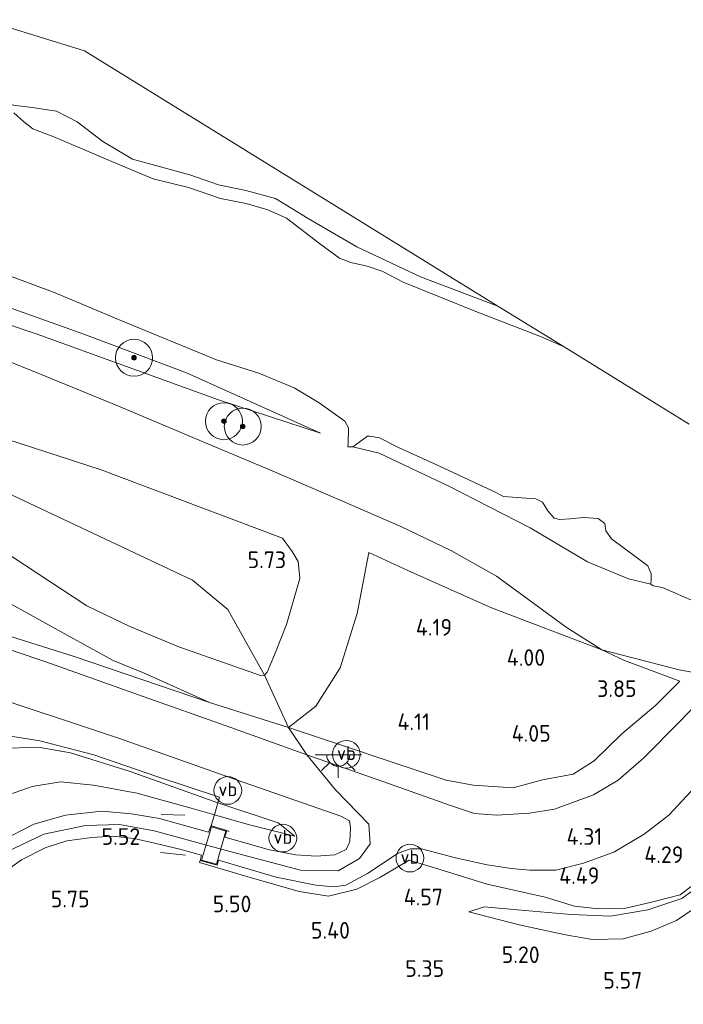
# Model space of a CAD drawing. Extents: x 126429 to 133038, y 413091 to 414846.
# Tile 119 of 256: x 127140 to 127212, y 414633 to 414740. Entities that reach past the tile are written whole.
import ezdxf
from ezdxf.enums import TextEntityAlignment as Align
from ezdxf.lldxf.tags import DXFTag

# ---------------------------------------------------------------- set-up
doc = ezdxf.new("R2010")
doc.units = 0
for name, color, linetype, lineweight in [('B-ME-GR-BOOM-S', 90, 'Continuous', 25), ('B-ME-GR-GRAS-GV', 60, 'Continuous', 13), ('B-ME-GW-TALUD_KRUIN-G', 90, 'Continuous', 18), ('B-ME-GW-TALUD_TEEN-G', 90, 'Continuous', 18), ('B-ME-IE-MEUBILAIR_WEGMEUBILAIR-S', 7, 'Continuous', 25), ('B-ME-IE-TERREINAFSCHEIDING_KUNSTMATIG_HEKWERK-G', 20, 'IE-TERREINAFSCHEIDING-KUNSTMATIG', 18), ('B-ME-KG-GRENS_OPNAME-G', 210, 'KG-OPNAME', 18), ('B-ME-OB-OEVERVOORZIENING-G', 7, 'Continuous', 18), ('B-ME-OG-HOOGTEPUNT-S', 7, 'Continuous', 25), ('B-ME-OG-WATER_KANAAL-GV', 120, 'Continuous', 18), ('B-ME-VH-VERHARDING_ASFALT-GV', 252, 'Continuous', 18), ('B-ME-VH-VERHARDING_ROOSTER-GV', 252, 'Continuous', 18), ('B-ME-VW-VERKEERSTEKEN_DRAAGCONSTRUCTIE-S', 7, 'Continuous', 25), ('B-ME-WH-WINTERBED-G', 150, 'WH-WINTERBED', 18)]:
    doc.layers.add(name, color=color, linetype=linetype, lineweight=lineweight)
doc.styles.add('NLCS-ISO', font='NLCS-ISO.ttf')
doc.styles.add('NLCS-ISO-ANNOTATIVE-T18', font='NLCS-ISO.ttf', dxfattribs={"height": 1.8})
doc.styles.get("Standard").update_dxf_attribs({"font": 'arial.ttf'})
doc.linetypes.add('IE-TERREINAFSCHEIDING-KUNSTMATIG', pattern='A,4,[82,NLCS.SHX,S=0.75,R=90,X=0,Y=0],4,-2', length=10)
tags = doc.linetypes.add('KG-OPNAME', pattern='A,5.5,-2,["O",Standard,S=1.8,R=0,X=-0.5,Y=-0.9],-2,5.5,-2,[5,NLCS.SHX,S=0.75,R=0,X=0,Y=0],-2', length=19).pattern_tags.tags
tags[6] = DXFTag(74, 10)
tags = doc.linetypes.add('WH-WINTERBED', pattern='A,6,-3.5,["WB",Standard,S=1.8,R=0,X=-1.5,Y=-0.9],-3.5,6,-3.5,6,-3.5,6,-3.5,6,-3.5', length=51).pattern_tags.tags
tags[6] = DXFTag(74, 10)

# ---------------------------------------------------------------- blocks, each defined once
blk = doc.blocks.new('SAL-HOOGTELABEL-SO')
at = {"color": 0, "linetype": 'ByBlock', "lineweight": -2, "style": 'NLCS-ISO-ANNOTATIVE-T18'}
blk.add_attdef('HOOGTE', text='', height=1.8, dxfattribs=at).set_placement((2.79, 0), align=Align.RIGHT)
blk = doc.blocks.new('SGR-BOOM_01-SO')
at = {"linetype": 'ByBlock', "lineweight": 18}
h = blk.add_hatch(color=0, dxfattribs=at)
h.dxf.hatch_style = 1
edge = h.paths.add_edge_path()
edge.add_arc((0, 0), 0.25, 0, 360)
at = {"color": 0, "linetype": 'ByBlock', "lineweight": 18}
for radius in [2, 0.25]:
    blk.add_circle((0, 0), radius, dxfattribs=at)
blk = doc.blocks.new('SKL-ET_OV_LICHTPUNT-SO')
at = {"color": 0, "linetype": 'ByBlock', "lineweight": 18}
for points in [[(-1.25, 0), (-2.5, 0)], [(1.25, 0), (2.5, 0)], [(-0.92, -0.85), (-1.83, -1.7)], [(0.92, -0.85), (1.83, -1.7)], [(0, -1.25), (0, -2.5)]]:
    blk.add_lwpolyline(points, dxfattribs=at)
blk.add_lwpolyline([(0, 0), (1.25, 0, -1), (-1.25, 0)], format="xyb", close=True, dxfattribs=at)
blk = doc.blocks.new('SIE-WEG_PAAL_VERKEERSBORD-SO')
at = {"color": 0, "linetype": 'ByBlock', "lineweight": 18}
blk.add_circle((0, 0), 1.5, dxfattribs=at)
at = {"color": 0, "linetype": 'ByBlock', "lineweight": 18, "style": 'NLCS-ISO'}
blk.add_text('vb', height=1.5, dxfattribs=at).set_placement((0, 0.13), align=Align.MIDDLE_CENTER)

msp = doc.modelspace()

# ---------------------------------------------------------------- linework, layer by layer
at = {"layer": 'B-ME-GR-GRAS-GV'}
for points in [[(127147.369, 414736.534, 0.776), (127192.098, 414708.916, 0.306), (127183.714, 414712.085, 0.36), (127176.845, 414715.333, 0.371), (127171.565, 414718.402, 0.414), (127168.043, 414720.544, 0.432), (127164.819, 414721.438, 0.432), (127161.852, 414722.02, 0.432), (127158.744, 414723.128, 0.44), (127152.561, 414724.796, 0.526), (127149.335, 414726.723, 0.581), (127146.562, 414728.864, 0.563), (127144.338, 414730.015, 0.526), (127141.691, 414730.416, 0.523), (127139.942, 414730.636, 0.465), (127136.917, 414731.147, 0.443), (127133.961, 414732.281, 0.403), (127132.798, 414732.88, 0.4), (127132.704, 414733.394, 0.407), (127137.078, 414737.938, 0.754), (127137.168, 414738.591, 0.754), (127136.988, 414739.23, 0.754), (127136.488, 414739.908, 0.762)], [(127198.198, 414685.957, -0.186), (127198.776, 414685.814, -0.186), (127199.89, 414685.883, -0.186), (127201.36, 414686.018, -0.186), (127202.95, 414685.922, -0.186), (127203.668, 414685.396, -0.186), (127203.771, 414684.584, -0.186), (127204.378, 414683.732, -0.186), (127208.314, 414680.813, -0.186), (127208.693, 414679.943, -0.186), (127208.675, 414679.311, -0.186), (127208.635, 414678.807, -0.186), (127206.228, 414679.406, -0.011), (127201.78, 414681.227, -0.011), (127195.591, 414684.919, -0.011), (127186.845, 414689.367, -0.011), (127179.239, 414692.998, -0.061), (127176.401, 414693.661, -0.186), (127178.002, 414694.829, -0.186), (127178.23, 414694.848, -0.186), (127179.286, 414694.64, -0.186), (127181.33, 414693.621, -0.186), (127185.222, 414691.841, -0.186), (127191.583, 414688.877, -0.186), (127192.704, 414688.314, -0.186), (127195.151, 414688.118, -0.186), (127196.185, 414688.037, -0.186), (127196.933, 414687.687, -0.186), (127197.487, 414686.736, -0.186)], [(127153.754, 414669.233, 4.494), (127160.893, 414666.015, 4.773), (127146.262, 414670.972, 4.324), (127137.516, 414673.738, 4.342), (127133.153, 414675.098, 4.284), (127129.147, 414676.208, 4.259), (127125.667, 414677.266, 4.215), (127121.496, 414678.434, 4.04), (127110.531, 414681.771, 4.512), (127105.41, 414684.951, 4.631), (127101.439, 414688.17, 4.769), (127097.894, 414691.024, 4.83), (127095.008, 414692.612, 4.906), (127109.049, 414688.455, 4.577), (127115.687, 414686.946, 4.541), (127119.698, 414685.154, 4.326), (127123.869, 414683.029, 4.056), (127131.463, 414680.378, 4.038), (127134.435, 414679, 4.096), (127139.831, 414676.439, 4.1), (127145.483, 414673.308, 4.215), (127150.472, 414670.553, 4.335)], [(127196.929, 414657.649, 4.259), (127193.748, 414656.766, 4.282), (127189.413, 414657.042, 4.312), (127186.491, 414657.603, 4.23), (127169.454, 414663.284, 4.786), (127172.389, 414665.6, 4.629), (127175.039, 414669.753, 4.599), (127176.88, 414675.632, 4.584), (127178.143, 414682.229, 4.262), (127182.347, 414680.289, 3.982), (127191.416, 414676.262, 3.804), (127203.351, 414671.692, 3.52), (127205.788, 414670.565, 3.629), (127211.794, 414668.315, 3.779), (127209.177, 414665.718, 3.817), (127205.513, 414662.63, 4.019), (127202.5, 414659.693, 4.109), (127200.241, 414658.24, 4.169)], [(127142.539, 414661.849, 4.792), (127148.366, 414660.336, 4.922), (127155.186, 414657.98, 4.857), (127161.962, 414655.766, 4.839), (127161.773, 414655.162, 4.858), (127152.297, 414658.53, 4.47), (127145.863, 414660.551, 4.495), (127142.366, 414661.179, 4.358), (127138.286, 414661.043, 4.283), (127134.08, 414660.202, 3.945), (127130.064, 414658.241, 3.645), (127128.222, 414656.23, 3.545), (127126.27, 414650.791, 3.545), (127124.63, 414645.155, 3.765), (127121.61, 414640.404, 3.837), (127121.048, 414640.28, 3.844), (127119.875, 414640.326, 3.75), (127122.993, 414646.717, 3.592), (127126.791, 414655.021, 3.57), (127129.427, 414660.183, 3.585), (127132.029, 414660.896, 3.755), (127136.169, 414661.87, 4.207), (127139.621, 414662.337, 4.38)], [(127168.329, 414652.984, 4.833), (127170.108, 414651.529, 4.937), (127165.068, 414652.807, 5.158), (127161.442, 414653.854, 5.179), (127161.773, 414655.162, 4.858)]]:
    msp.add_polyline3d(points, close=True, dxfattribs=at)
for points in [[(127139.942, 414730.636, 0.465), (127141.691, 414730.416, 0.523), (127144.338, 414730.015, 0.526), (127146.562, 414728.864, 0.563), (127149.335, 414726.723, 0.581), (127152.561, 414724.796, 0.526), (127158.744, 414723.128, 0.44), (127161.852, 414722.02, 0.432), (127164.819, 414721.438, 0.432), (127168.043, 414720.544, 0.432), (127171.565, 414718.402, 0.414), (127176.845, 414715.333, 0.371), (127183.714, 414712.085, 0.36), (127192.098, 414708.916, 0.306), (127199.271, 414704.487, -0.186), (127196.716, 414705.628, -0.186), (127189.698, 414708.331, -0.186), (127181.858, 414711.509, -0.186), (127179.646, 414712.644, -0.186), (127177.944, 414713.239, -0.186), (127176.175, 414713.614, -0.186), (127174.955, 414714.094, -0.186), (127172.796, 414715.672, -0.186), (127169.235, 414718.424, -0.186), (127167.198, 414719.332, -0.186), (127164.852, 414720.026, -0.186), (127162.097, 414720.57, -0.186), (127158.613, 414721.763, -0.186), (127154.797, 414722.681, -0.186), (127151.939, 414723.875, -0.186), (127148.463, 414725.371, -0.186), (127144.227, 414727.171, -0.186), (127141.787, 414728.111, -0.186), (127140.758, 414728.888, -0.186), (127139.713, 414729.829, -0.186)], [(127136.891, 414713.035, -0.186), (127144.195, 414710.337, -0.186), (127151.308, 414707.342, -0.186), (127161.631, 414703.084, -0.186), (127166.241, 414701.638, -0.186), (127170.038, 414700.063, -0.186), (127172.772, 414698.442, -0.186), (127175.521, 414696.467, -0.186), (127175.93, 414695.723, -0.186), (127175.881, 414694.03, -0.186), (127175.871, 414693.677, -0.186), (127176.401, 414693.661, -0.186), (127179.239, 414692.998, -0.061), (127186.845, 414689.367, -0.011), (127195.591, 414684.919, -0.011), (127201.78, 414681.227, -0.011), (127206.228, 414679.406, -0.011), (127208.635, 414678.807, -0.186), (127208.908, 414678.622, -0.186), (127209.915, 414678.467, -0.186), (127215.332, 414676.086, -0.186)], [(127127.531, 414710.818, 1.488), (127142.237, 414705.861, 1.297), (127161.861, 414698.755, 1.312), (127172.893, 414695.139, 1.132), (127158.384, 414701.685, 1.139), (127147.291, 414705.868, 1.177), (127135.131, 414710.21, 1.064)], [(127135.131, 414710.21, 1.064), (127147.291, 414705.868, 1.177), (127158.384, 414701.685, 1.139), (127172.893, 414695.139, 1.132), (127161.861, 414698.755, 1.312), (127142.237, 414705.861, 1.297), (127127.531, 414710.818, 1.488)], [(127132.845, 414705.48, 2.538), (127142.433, 414701.611, 2.815), (127151.222, 414697.992, 3.018), (127160.028, 414694.292, 3.025), (127167.659, 414691.097, 3.108), (127175.286, 414687.782, 3.055), (127181.599, 414685.057, 3.048), (127187.067, 414682.422, 3.003), (127191.924, 414679.667, 3.04), (127199.475, 414674.171, 3.018), (127203.351, 414671.692, 3.52), (127191.416, 414676.262, 3.804), (127182.347, 414680.289, 3.982), (127178.143, 414682.229, 4.262), (127176.88, 414675.632, 4.584), (127175.039, 414669.753, 4.599), (127172.389, 414665.6, 4.629), (127169.454, 414663.284, 4.786), (127160.893, 414666.015, 4.773), (127153.754, 414669.233, 4.494), (127150.472, 414670.553, 4.335), (127145.483, 414673.308, 4.215), (127139.831, 414676.439, 4.1)], [(127215.442, 414668.869, 3.685), (127211.705, 414669.523, 3.603), (127203.351, 414671.692, 3.52), (127199.475, 414674.171, 3.018), (127191.924, 414679.667, 3.04), (127187.067, 414682.422, 3.003), (127181.599, 414685.057, 3.048), (127175.286, 414687.782, 3.055), (127167.659, 414691.097, 3.108), (127160.028, 414694.292, 3.025), (127151.222, 414697.992, 3.018), (127142.433, 414701.611, 2.815), (127132.845, 414705.48, 2.538)], [(127138.25, 414682.642, 5.59), (127147.614, 414676.456, 5.543), (127152.267, 414674.213, 5.507), (127157.587, 414672.02, 5.644), (127166.398, 414668.917, 5.648), (127166.838, 414668.96, 5.641), (127167.137, 414669.294, 5.634), (127167.916, 414671.177, 5.642), (127169.238, 414674.449, 5.862), (127170.667, 414679.437, 5.608), (127170.495, 414681.261, 5.514), (127169.828, 414682.346, 5.464), (127168.781, 414683.79, 5.35), (127160.156, 414687.028, 5.409), (127149.182, 414691.181, 5.313), (127137.478, 414694.99, 5.402)], [(127137.478, 414694.99, 5.402), (127149.182, 414691.181, 5.313), (127160.156, 414687.028, 5.409), (127168.781, 414683.79, 5.35), (127169.828, 414682.346, 5.464), (127170.495, 414681.261, 5.514), (127170.667, 414679.437, 5.608), (127169.238, 414674.449, 5.862), (127167.916, 414671.177, 5.642), (127167.137, 414669.294, 5.634), (127166.838, 414668.96, 5.641), (127166.398, 414668.917, 5.648), (127157.587, 414672.02, 5.644), (127152.267, 414674.213, 5.507), (127147.614, 414676.456, 5.543), (127138.25, 414682.642, 5.59)], [(127213.551, 414665.803, 3.808), (127211.758, 414663.913, 3.876), (127207.87, 414660.025, 4.021), (127205.105, 414657.613, 4.131), (127202.43, 414656.011, 4.131), (127198.22, 414654.474, 4.146), (127195.497, 414654.026, 4.183), (127191.972, 414653.804, 4.228), (127189.551, 414653.995, 4.303), (127186.967, 414654.858, 4.326), (127180.961, 414656.992, 4.423), (127171.431, 414660.34, 4.851), (127163.204, 414663.286, 4.836), (127153.194, 414666.849, 4.476), (127143.165, 414670.414, 4.258), (127133.41, 414673.687, 4.288)], [(127137.516, 414673.738, 4.342), (127146.262, 414670.972, 4.324), (127160.893, 414666.015, 4.773), (127169.454, 414663.284, 4.786), (127186.491, 414657.603, 4.23), (127189.413, 414657.042, 4.312), (127193.748, 414656.766, 4.282), (127196.929, 414657.649, 4.259), (127200.241, 414658.24, 4.169), (127202.5, 414659.693, 4.109), (127205.513, 414662.63, 4.019), (127209.177, 414665.718, 3.817), (127211.794, 414668.315, 3.779), (127205.788, 414670.565, 3.629), (127203.351, 414671.692, 3.52), (127211.705, 414669.523, 3.603), (127215.442, 414668.869, 3.685)], [(127135.402, 414667.349, 4.101), (127151.137, 414662.093, 4.38), (127163.71, 414657.667, 4.905), (127175.083, 414653.7, 4.687), (127176.039, 414653.208, 4.65), (127176.139, 414652.437, 4.62), (127176.076, 414650.962, 4.477), (127175.682, 414650.104, 4.597), (127174.456, 414649.505, 4.709), (127172.433, 414649.382, 4.944), (127170.248, 414649.501, 5.085), (127167.366, 414650.056, 5.216), (127162.564, 414651.436, 5.302), (127162.76, 414652.133, 5.288), (127161.222, 414652.625, 5.305), (127161.056, 414652.678, 5.331), (127161.442, 414653.854, 5.179), (127165.068, 414652.807, 5.158), (127170.108, 414651.529, 4.937), (127168.329, 414652.984, 4.833), (127161.773, 414655.162, 4.858), (127161.962, 414655.766, 4.839), (127155.186, 414657.98, 4.857), (127148.366, 414660.336, 4.922), (127142.539, 414661.849, 4.792), (127139.621, 414662.337, 4.38)], [(127138.286, 414661.043, 4.283), (127142.366, 414661.179, 4.358), (127145.863, 414660.551, 4.495), (127152.297, 414658.53, 4.47), (127161.773, 414655.162, 4.858), (127161.442, 414653.854, 5.179), (127158.907, 414654.586, 5.194), (127153.023, 414656.184, 5.234), (127148.325, 414657.068, 5.346), (127144.76, 414657.411, 5.396), (127141.686, 414656.923, 5.4), (127138.649, 414655.843, 5.418)], [(127138.649, 414655.843, 5.418), (127141.686, 414656.923, 5.4), (127144.76, 414657.411, 5.396), (127148.325, 414657.068, 5.346), (127153.023, 414656.184, 5.234), (127158.907, 414654.586, 5.194), (127161.442, 414653.854, 5.179), (127161.056, 414652.678, 5.331), (127160.799, 414651.976, 5.306), (127157.275, 414652.945, 5.377), (127155.488, 414653.438, 5.411), (127152.465, 414653.957, 5.429), (127149.234, 414654.24, 5.454), (127145.323, 414653.813, 5.48), (127141.884, 414652.828, 5.483), (127138.203, 414650.949, 5.53)], [(127214.065, 414646.89, 4.432), (127211.812, 414645.196, 4.477), (127208.695, 414644.395, 4.53), (127205.946, 414643.746, 4.575), (127202.971, 414643.67, 4.575), (127200.391, 414643.967, 4.545), (127197.223, 414644.927, 4.567), (127190.914, 414646.342, 4.387), (127186.159, 414647.806, 4.414), (127182.496, 414648.928, 4.38), (127179.322, 414647.068, 4.769), (127176.845, 414645.807, 4.98), (127173.777, 414645.036, 5.263), (127170.602, 414645.55, 5.364), (127164.945, 414647.169, 5.404), (127159.806, 414648.693, 5.371), (127159.866, 414648.893, 5.358), (127161.707, 414648.392, 5.36), (127161.863, 414648.946, 5.35), (127168.103, 414647.114, 5.226), (127172.401, 414646.224, 5.131), (127174.337, 414646.047, 5.094), (127175.637, 414646.232, 4.944), (127177.978, 414647.48, 4.711), (127181.298, 414649.71, 4.516), (127182.626, 414650.177, 4.389), (127183.839, 414650.163, 4.344), (127187.492, 414649.208, 4.344), (127190.949, 414648.442, 4.374), (127193.546, 414648.049, 4.271), (127195.562, 414647.848, 4.324), (127198.377, 414647.862, 4.276), (127201.364, 414648.633, 4.359), (127204.637, 414649.798, 4.281), (127207.929, 414651.751, 4.274), (127210.592, 414653.823, 4.121), (127213.488, 414656.9, 3.981)], [(127137.97, 414647.166, 5.563), (127140.531, 414648.98, 5.48), (127143.123, 414650.261, 5.433), (127145.45, 414651.023, 5.422), (127148.166, 414651.397, 5.396), (127150.396, 414651.55, 5.396), (127152.756, 414651.302, 5.386), (127154.928, 414650.763, 5.353), (127157.835, 414650.085, 5.324), (127158.563, 414649.88, 5.322), (127160.037, 414649.465, 5.32), (127159.866, 414648.893, 5.358), (127159.806, 414648.693, 5.371), (127164.945, 414647.169, 5.404), (127170.602, 414645.55, 5.364), (127173.777, 414645.036, 5.263), (127176.845, 414645.807, 4.98), (127179.322, 414647.068, 4.769), (127182.496, 414648.928, 4.38), (127186.159, 414647.806, 4.414), (127190.914, 414646.342, 4.387), (127197.223, 414644.927, 4.567), (127200.391, 414643.967, 4.545), (127202.971, 414643.67, 4.575), (127205.946, 414643.746, 4.575), (127208.695, 414644.395, 4.53), (127211.812, 414645.196, 4.477), (127214.065, 414646.89, 4.432)], [(127215.027, 414644.863, 4.848), (127211.402, 414642.415, 5.024), (127208.684, 414641.258, 5.09), (127205.661, 414640.435, 5.274), (127202.32, 414640.363, 5.349), (127199.415, 414640.841, 5.292), (127194.382, 414641.933, 4.93), (127188.936, 414643.353, 4.527), (127190.62, 414643.901, 4.289), (127194.211, 414643.562, 4.38), (127200.009, 414643.058, 4.51), (127204.273, 414642.868, 4.564), (127208.316, 414643.554, 4.506), (127212.009, 414644.791, 4.496), (127216.347, 414647.963, 4.271)], [(127216.347, 414647.963, 4.271), (127212.009, 414644.791, 4.496), (127208.316, 414643.554, 4.506), (127204.273, 414642.868, 4.564), (127200.009, 414643.058, 4.51), (127194.211, 414643.562, 4.38), (127190.62, 414643.901, 4.289), (127188.936, 414643.353, 4.527), (127194.382, 414641.933, 4.93), (127199.415, 414640.841, 5.292), (127202.32, 414640.363, 5.349), (127205.661, 414640.435, 5.274), (127208.684, 414641.258, 5.09), (127211.402, 414642.415, 5.024), (127215.027, 414644.863, 4.848)]]:
    msp.add_polyline3d(points, dxfattribs=at)
at = {"layer": 'B-ME-GW-TALUD_KRUIN-G'}
for points in [[(127132.798, 414732.88, 0.4), (127133.961, 414732.281, 0.403), (127136.917, 414731.147, 0.443), (127139.942, 414730.636, 0.465), (127141.691, 414730.416, 0.523), (127144.338, 414730.015, 0.526), (127146.562, 414728.864, 0.563), (127149.335, 414726.723, 0.581), (127152.561, 414724.796, 0.526), (127158.744, 414723.128, 0.44), (127161.852, 414722.02, 0.432), (127164.819, 414721.438, 0.432), (127168.043, 414720.544, 0.432), (127171.565, 414718.402, 0.414), (127176.845, 414715.333, 0.371), (127183.714, 414712.085, 0.36), (127192.098, 414708.916, 0.306)], [(127135.131, 414710.21, 1.064), (127147.291, 414705.868, 1.177), (127158.384, 414701.685, 1.139), (127172.893, 414695.139, 1.132)], [(127138.25, 414682.642, 5.59), (127147.614, 414676.456, 5.543), (127152.267, 414674.213, 5.507), (127157.587, 414672.02, 5.644), (127166.398, 414668.917, 5.648), (127166.838, 414668.96, 5.641), (127167.137, 414669.294, 5.634), (127167.916, 414671.177, 5.642), (127169.238, 414674.449, 5.862), (127170.667, 414679.437, 5.608), (127170.495, 414681.261, 5.514), (127169.828, 414682.346, 5.464), (127168.781, 414683.79, 5.35), (127160.156, 414687.028, 5.409), (127149.182, 414691.181, 5.313), (127137.478, 414694.99, 5.402)], [(127215.442, 414668.869, 3.685), (127211.705, 414669.523, 3.603), (127203.351, 414671.692, 3.52), (127191.416, 414676.262, 3.804), (127182.347, 414680.289, 3.982), (127178.143, 414682.229, 4.262)], [(127170.108, 414651.529, 4.937), (127165.068, 414652.807, 5.158), (127161.442, 414653.854, 5.179), (127158.907, 414654.586, 5.194), (127153.023, 414656.184, 5.234), (127148.325, 414657.068, 5.346), (127144.76, 414657.411, 5.396), (127141.686, 414656.923, 5.4), (127138.649, 414655.843, 5.418), (127135.716, 414653.77, 5.429), (127133.256, 414651.516, 5.443), (127130.429, 414647.467, 5.425), (127127.417, 414641.806, 5.393), (127125.627, 414638.497, 5.382), (127123.739, 414636.143, 5.386), (127120.947, 414634.533, 5.396), (127117.812, 414633.682, 5.19), (127116.555, 414633.375, 5.175)], [(127188.936, 414643.353, 4.527), (127194.382, 414641.933, 4.93), (127199.415, 414640.841, 5.292), (127202.32, 414640.363, 5.349), (127205.661, 414640.435, 5.274), (127208.684, 414641.258, 5.09), (127211.402, 414642.415, 5.024), (127215.027, 414644.863, 4.848), (127217.482, 414645.861, 4.722), (127219.803, 414646.382, 4.808), (127221.616, 414646.07, 4.763), (127224.107, 414644.595, 4.777), (127228.932, 414639.482, 4.858), (127235.064, 414633.147, 5.167), (127243.026, 414625.103, 5.388), (127249.405, 414618.531, 5.268), (127255.474, 414612.54, 5.023), (127266.923, 414602.222, 4.801), (127282.034, 414588.977, 4.937), (127289.544, 414582.727, 5.035)]]:
    msp.add_polyline3d(points, dxfattribs=at)
at = {"layer": 'B-ME-GW-TALUD_TEEN-G'}
for points in [[(127086.567, 414723.897, 1.683), (127099.58, 414720.254, 1.51), (127112.827, 414715.814, 1.495), (127127.531, 414710.818, 1.488), (127142.237, 414705.861, 1.297), (127161.861, 414698.755, 1.312), (127172.893, 414695.139, 1.132)], [(127176.401, 414693.661, -0.186), (127179.239, 414692.998, -0.061), (127186.845, 414689.367, -0.011), (127195.591, 414684.919, -0.011), (127201.78, 414681.227, -0.011), (127206.228, 414679.406, -0.011), (127208.635, 414678.807, -0.186)], [(127123.869, 414683.029, 4.056), (127131.463, 414680.378, 4.038), (127134.435, 414679, 4.096), (127139.831, 414676.439, 4.1), (127145.483, 414673.308, 4.215), (127150.472, 414670.553, 4.335), (127153.754, 414669.233, 4.494), (127160.893, 414666.015, 4.773)], [(127178.143, 414682.229, 4.262), (127176.88, 414675.632, 4.584), (127175.039, 414669.753, 4.599), (127172.389, 414665.6, 4.629), (127169.454, 414663.284, 4.786)], [(127126.27, 414650.791, 3.545), (127128.222, 414656.23, 3.545), (127130.064, 414658.241, 3.645), (127134.08, 414660.202, 3.945), (127138.286, 414661.043, 4.283), (127142.366, 414661.179, 4.358), (127145.863, 414660.551, 4.495), (127152.297, 414658.53, 4.47), (127161.773, 414655.162, 4.858), (127168.329, 414652.984, 4.833), (127170.108, 414651.529, 4.937)], [(127212.009, 414644.791, 4.496), (127216.347, 414647.963, 4.271), (127218.884, 414649.67, 3.979), (127221.203, 414650.857, 3.514), (127223.185, 414651.568, 3.086), (127225.171, 414651.714, 2.689), (127227.332, 414651.611, 2.306), (127230.491, 414650.347, 1.896), (127237.156, 414645.297, 1.546), (127240.809, 414642.794, 1.338)], [(127188.936, 414643.353, 4.527), (127190.62, 414643.901, 4.289), (127194.211, 414643.562, 4.38), (127200.009, 414643.058, 4.51), (127204.273, 414642.868, 4.564), (127208.316, 414643.554, 4.506), (127212.009, 414644.791, 4.496)]]:
    msp.add_polyline3d(points, dxfattribs=at)
at = {"layer": 'B-ME-IE-TERREINAFSCHEIDING_KUNSTMATIG_HEKWERK-G'}
for points in [[(127132.845, 414705.48, 2.538), (127142.433, 414701.611, 2.815), (127151.222, 414697.992, 3.018), (127160.028, 414694.292, 3.025), (127167.659, 414691.097, 3.108), (127175.286, 414687.782, 3.055), (127181.599, 414685.057, 3.048), (127187.067, 414682.422, 3.003), (127191.924, 414679.667, 3.04), (127199.475, 414674.171, 3.018), (127203.351, 414671.692, 3.52), (127205.788, 414670.565, 3.629), (127211.794, 414668.315, 3.779), (127209.177, 414665.718, 3.817), (127205.513, 414662.63, 4.019), (127202.5, 414659.693, 4.109), (127200.241, 414658.24, 4.169), (127196.929, 414657.649, 4.259), (127193.748, 414656.766, 4.282), (127189.413, 414657.042, 4.312), (127186.491, 414657.603, 4.23), (127169.454, 414663.284, 4.786)], [(127160.893, 414666.015, 4.773), (127146.262, 414670.972, 4.324), (127137.516, 414673.738, 4.342), (127133.153, 414675.098, 4.284), (127129.147, 414676.208, 4.259), (127125.667, 414677.266, 4.215), (127121.496, 414678.434, 4.04)], [(127160.893, 414666.015, 4.773), (127169.454, 414663.284, 4.786)], [(127142.539, 414661.849, 4.792), (127139.621, 414662.337, 4.38), (127136.169, 414661.87, 4.207), (127132.029, 414660.896, 3.755), (127129.427, 414660.183, 3.585), (127126.791, 414655.021, 3.57), (127122.993, 414646.717, 3.592), (127119.875, 414640.326, 3.75), (127116.555, 414633.375, 5.175), (127113.445, 414626.053, 5.152), (127110.946, 414620.641, 4.615)], [(127163.033, 414652.046, 5.277), (127162.76, 414652.133, 5.288), (127161.222, 414652.625, 5.305), (127161.056, 414652.678, 5.331), (127161.442, 414653.854, 5.179), (127161.773, 414655.162, 4.858), (127161.962, 414655.766, 4.839), (127155.186, 414657.98, 4.857), (127148.366, 414660.336, 4.922), (127142.539, 414661.849, 4.792)], [(127190.914, 414646.342, 4.387), (127197.223, 414644.927, 4.567), (127200.391, 414643.967, 4.545), (127202.971, 414643.67, 4.575), (127205.946, 414643.746, 4.575), (127208.695, 414644.395, 4.53), (127211.812, 414645.196, 4.477), (127214.065, 414646.89, 4.432), (127216.668, 414649.027, 4.181), (127219.302, 414650.974, 4.041), (127221.704, 414652.75, 3.371), (127224.781, 414655.139, 2.341), (127226.843, 414656.521, 1.951), (127228.811, 414658.158, 1.621), (127229.964, 414658.724, 1.232)], [(127158.225, 414653.817, 6.142), (127155.673, 414653.865, 6.117)], [(127158.277, 414649.467, 6.254), (127155.581, 414649.772, 6.104)], [(127159.806, 414648.693, 5.371), (127164.945, 414647.169, 5.404), (127170.602, 414645.55, 5.364), (127173.777, 414645.036, 5.263), (127176.845, 414645.807, 4.98), (127179.322, 414647.068, 4.769), (127182.496, 414648.928, 4.38), (127186.159, 414647.806, 4.414), (127190.914, 414646.342, 4.387)]]:
    msp.add_polyline3d(points, dxfattribs=at)
at = {"layer": 'B-ME-KG-GRENS_OPNAME-G'}
msp.add_polyline3d([(127212.782, 414696.144, -0.186), (127199.271, 414704.487, -0.186), (127192.098, 414708.916, 0.306), (127147.369, 414736.534, 0.776), (127136.488, 414739.908, 0.762)], dxfattribs=at)
at = {"layer": 'B-ME-OB-OEVERVOORZIENING-G'}
for points in [[(127181.858, 414711.509, -0.186), (127179.646, 414712.644, -0.186), (127177.944, 414713.239, -0.186), (127176.175, 414713.614, -0.186), (127174.955, 414714.094, -0.186), (127172.796, 414715.672, -0.186), (127169.235, 414718.424, -0.186), (127167.198, 414719.332, -0.186), (127164.852, 414720.026, -0.186), (127162.097, 414720.57, -0.186), (127158.613, 414721.763, -0.186), (127154.797, 414722.681, -0.186), (127151.939, 414723.875, -0.186), (127148.463, 414725.371, -0.186), (127144.227, 414727.171, -0.186), (127141.787, 414728.111, -0.186), (127140.758, 414728.888, -0.186), (127139.713, 414729.829, -0.186)], [(127136.891, 414713.035, -0.186), (127144.195, 414710.337, -0.186), (127151.308, 414707.342, -0.186), (127161.631, 414703.084, -0.186), (127166.241, 414701.638, -0.186), (127170.038, 414700.063, -0.186), (127172.772, 414698.442, -0.186), (127175.521, 414696.467, -0.186), (127175.93, 414695.723, -0.186), (127175.881, 414694.03, -0.186), (127175.871, 414693.677, -0.186), (127176.401, 414693.661, -0.186), (127178.002, 414694.829, -0.186), (127178.23, 414694.848, -0.186), (127179.286, 414694.64, -0.186), (127181.33, 414693.621, -0.186), (127185.222, 414691.841, -0.186), (127191.583, 414688.877, -0.186), (127192.704, 414688.314, -0.186), (127195.151, 414688.118, -0.186), (127196.185, 414688.037, -0.186), (127196.933, 414687.687, -0.186), (127197.487, 414686.736, -0.186), (127198.198, 414685.957, -0.186), (127198.776, 414685.814, -0.186), (127199.89, 414685.883, -0.186), (127201.36, 414686.018, -0.186), (127202.95, 414685.922, -0.186), (127203.668, 414685.396, -0.186), (127203.771, 414684.584, -0.186), (127204.378, 414683.732, -0.186), (127208.314, 414680.813, -0.186), (127208.693, 414679.943, -0.186), (127208.675, 414679.311, -0.186), (127208.635, 414678.807, -0.186), (127208.908, 414678.622, -0.186), (127209.915, 414678.467, -0.186), (127215.332, 414676.086, -0.186)], [(127199.271, 414704.487, -0.186), (127196.716, 414705.628, -0.186), (127189.698, 414708.331, -0.186), (127181.858, 414711.509, -0.186)]]:
    msp.add_polyline3d(points, dxfattribs=at)
at = {"layer": 'B-ME-OG-WATER_KANAAL-GV'}
for points in [[(127139.713, 414729.829, -0.186), (127140.758, 414728.888, -0.186), (127141.787, 414728.111, -0.186), (127144.227, 414727.171, -0.186), (127148.463, 414725.371, -0.186), (127151.939, 414723.875, -0.186), (127154.797, 414722.681, -0.186), (127158.613, 414721.763, -0.186), (127162.097, 414720.57, -0.186), (127164.852, 414720.026, -0.186), (127167.198, 414719.332, -0.186), (127169.235, 414718.424, -0.186), (127172.796, 414715.672, -0.186), (127174.955, 414714.094, -0.186), (127176.175, 414713.614, -0.186), (127177.944, 414713.239, -0.186), (127179.646, 414712.644, -0.186), (127181.858, 414711.509, -0.186), (127189.698, 414708.331, -0.186), (127196.716, 414705.628, -0.186), (127199.271, 414704.487, -0.186), (127212.782, 414696.144, -0.186)], [(127215.332, 414676.086, -0.186), (127209.915, 414678.467, -0.186), (127208.908, 414678.622, -0.186), (127208.635, 414678.807, -0.186), (127208.675, 414679.311, -0.186), (127208.693, 414679.943, -0.186), (127208.314, 414680.813, -0.186), (127204.378, 414683.732, -0.186), (127203.771, 414684.584, -0.186), (127203.668, 414685.396, -0.186), (127202.95, 414685.922, -0.186), (127201.36, 414686.018, -0.186), (127199.89, 414685.883, -0.186), (127198.776, 414685.814, -0.186), (127198.198, 414685.957, -0.186), (127197.487, 414686.736, -0.186), (127196.933, 414687.687, -0.186), (127196.185, 414688.037, -0.186), (127195.151, 414688.118, -0.186), (127192.704, 414688.314, -0.186), (127191.583, 414688.877, -0.186), (127185.222, 414691.841, -0.186), (127181.33, 414693.621, -0.186), (127179.286, 414694.64, -0.186), (127178.23, 414694.848, -0.186), (127178.002, 414694.829, -0.186), (127176.401, 414693.661, -0.186), (127175.871, 414693.677, -0.186), (127175.881, 414694.03, -0.186), (127175.93, 414695.723, -0.186), (127175.521, 414696.467, -0.186), (127172.772, 414698.442, -0.186), (127170.038, 414700.063, -0.186), (127166.241, 414701.638, -0.186), (127161.631, 414703.084, -0.186), (127151.308, 414707.342, -0.186), (127144.195, 414710.337, -0.186), (127136.891, 414713.035, -0.186)]]:
    msp.add_polyline3d(points, dxfattribs=at)
at = {"layer": 'B-ME-VH-VERHARDING_ASFALT-GV'}
for points in [[(127133.41, 414673.687, 4.288), (127143.165, 414670.414, 4.258), (127153.194, 414666.849, 4.476), (127163.204, 414663.286, 4.836), (127171.431, 414660.34, 4.851), (127180.961, 414656.992, 4.423), (127186.967, 414654.858, 4.326), (127189.551, 414653.995, 4.303), (127191.972, 414653.804, 4.228), (127195.497, 414654.026, 4.183), (127198.22, 414654.474, 4.146), (127202.43, 414656.011, 4.131), (127205.105, 414657.613, 4.131), (127207.87, 414660.025, 4.021), (127211.758, 414663.913, 3.876), (127213.551, 414665.803, 3.808)], [(127138.203, 414650.949, 5.53), (127141.884, 414652.828, 5.483), (127145.323, 414653.813, 5.48), (127149.234, 414654.24, 5.454), (127152.465, 414653.957, 5.429), (127155.488, 414653.438, 5.411), (127157.275, 414652.945, 5.377), (127160.799, 414651.976, 5.306), (127161.056, 414652.678, 5.331), (127161.222, 414652.625, 5.305), (127162.76, 414652.133, 5.288), (127162.564, 414651.436, 5.302), (127167.366, 414650.056, 5.216), (127170.248, 414649.501, 5.085), (127172.433, 414649.382, 4.944), (127174.456, 414649.505, 4.709), (127175.682, 414650.104, 4.597), (127176.076, 414650.962, 4.477), (127176.139, 414652.437, 4.62), (127176.039, 414653.208, 4.65), (127175.083, 414653.7, 4.687), (127163.71, 414657.667, 4.905), (127151.137, 414662.093, 4.38), (127135.402, 414667.349, 4.101)], [(127213.488, 414656.9, 3.981), (127210.592, 414653.823, 4.121), (127207.929, 414651.751, 4.274), (127204.637, 414649.798, 4.281), (127201.364, 414648.633, 4.359), (127198.377, 414647.862, 4.276), (127195.562, 414647.848, 4.324), (127193.546, 414648.049, 4.271), (127190.949, 414648.442, 4.374), (127187.492, 414649.208, 4.344), (127183.839, 414650.163, 4.344), (127182.626, 414650.177, 4.389), (127181.298, 414649.71, 4.516), (127177.978, 414647.48, 4.711), (127175.637, 414646.232, 4.944), (127174.337, 414646.047, 5.094), (127172.401, 414646.224, 5.131), (127168.103, 414647.114, 5.226), (127161.863, 414648.946, 5.35), (127161.707, 414648.392, 5.36), (127159.866, 414648.893, 5.358), (127160.037, 414649.465, 5.32), (127158.563, 414649.88, 5.322), (127157.835, 414650.085, 5.324), (127154.928, 414650.763, 5.353), (127152.756, 414651.302, 5.386), (127150.396, 414651.55, 5.396), (127148.166, 414651.397, 5.396), (127145.45, 414651.023, 5.422), (127143.123, 414650.261, 5.433), (127140.531, 414648.98, 5.48), (127137.97, 414647.166, 5.563)]]:
    msp.add_polyline3d(points, dxfattribs=at)
at = {"layer": 'B-ME-VH-VERHARDING_ROOSTER-GV'}
msp.add_polyline3d([(127162.649, 414652.087, 5.287), (127161.638, 414648.516, 5.36), (127160.018, 414648.953, 5.322), (127161.101, 414652.564, 5.304)], close=True, dxfattribs=at)
at = {"layer": 'B-ME-WH-WINTERBED-G'}
for points in [[(127159.061, 414679.243, 5.831), (127135.664, 414690.266, 5.762), (127105.681, 414699.672, 5.823), (127077.097, 414707.893, 5.718), (127061.558, 414706.553, 5.703), (127060.817, 414706.486, 5.899), (127046.153, 414708.199, 5.84), (127030.627, 414710.18, 5.715), (127014.068, 414712.619, 5.577), (127000.737, 414712.025, 5.624), (126986.754, 414707.559, 6.015), (126951.878, 414701.712, 6.215)], [(127159.061, 414679.243, 5.831), (127162.863, 414676.075, 5.806), (127166.838, 414668.96, 5.641), (127169.454, 414663.284, 4.786), (127171.431, 414660.34, 4.851), (127174.533, 414656.559, 4.713), (127178.117, 414652.841, 4.576), (127178.258, 414650.714, 4.588), (127177.125, 414649.128, 4.588), (127174.811, 414647.779, 4.913), (127170.719, 414647.871, 5.113), (127162.689, 414649.973, 5.301), (127154.888, 414652.118, 5.288), (127151.141, 414652.807, 5.313), (127147.473, 414652.71, 5.413), (127142.971, 414651.753, 5.438), (127139.049, 414649.868, 5.513)]]:
    msp.add_polyline3d(points, dxfattribs=at)

# ---------------------------------------------------------------- block references
at = {"layer": 'B-ME-GR-BOOM-S'}
for p in [(127152.722, 414703.317, 1.114), (127162.448, 414696.451, 2.294), (127164.49, 414695.875, 2.279)]:
    msp.add_blockref('SGR-BOOM_01-SO', p, dxfattribs=at)
at = {"layer": 'B-ME-IE-MEUBILAIR_WEGMEUBILAIR-S'}
msp.add_blockref('SKL-ET_OV_LICHTPUNT-SO', (127174.824, 414660.354, 4.646), dxfattribs=at)
at = {"layer": 'B-ME-OG-HOOGTEPUNT-S'}
for p, values in [((127166.387, 414680.549, 5.726), {'HOOGTE': '5.73'}), ((127184.349, 414673.245, 4.185), {'HOOGTE': '4.19'}), ((127194.418, 414669.973, 3.998), {'HOOGTE': '4.00'}), ((127204.308, 414666.605, 3.848), {'HOOGTE': '3.85'}), ((127181.958, 414663.025, 4.11), {'HOOGTE': '4.11'}), ((127195.017, 414661.765, 4.048), {'HOOGTE': '4.05'}), ((127150.6, 414650.599, 5.523), {'HOOGTE': '5.52'}), ((127200.601, 414650.598, 4.311), {'HOOGTE': '4.31'}), ((127209.378, 414648.636, 4.285), {'HOOGTE': '4.29'}), ((127200.288, 414646.369, 4.485), {'HOOGTE': '4.49'}), ((127145.131, 414643.837, 5.752), {'HOOGTE': '5.75'}), ((127162.633, 414643.305, 5.498), {'HOOGTE': '5.50'}), ((127183.359, 414644.049, 4.572), {'HOOGTE': '4.57'}), ((127173.295, 414640.445, 5.398), {'HOOGTE': '5.40'}), ((127193.823, 414637.808, 5.198), {'HOOGTE': '5.20'}), ((127183.491, 414636.309, 5.348), {'HOOGTE': '5.35'}), ((127204.918, 414635.037, 5.572), {'HOOGTE': '5.57'})]:
    msp.add_blockref('SAL-HOOGTELABEL-SO', p, dxfattribs=at).add_auto_attribs(values)
at = {"layer": 'B-ME-VW-VERKEERSTEKEN_DRAAGCONSTRUCTIE-S'}
for p in [(127175.701, 414660.4, 4.626), (127162.87, 414656.484, 4.768), (127168.824, 414651.324, 5.096), (127182.57, 414649.161, 4.377)]:
    msp.add_blockref('SIE-WEG_PAAL_VERKEERSBORD-SO', p, dxfattribs=at)

doc.saveas('drawing.dxf')
